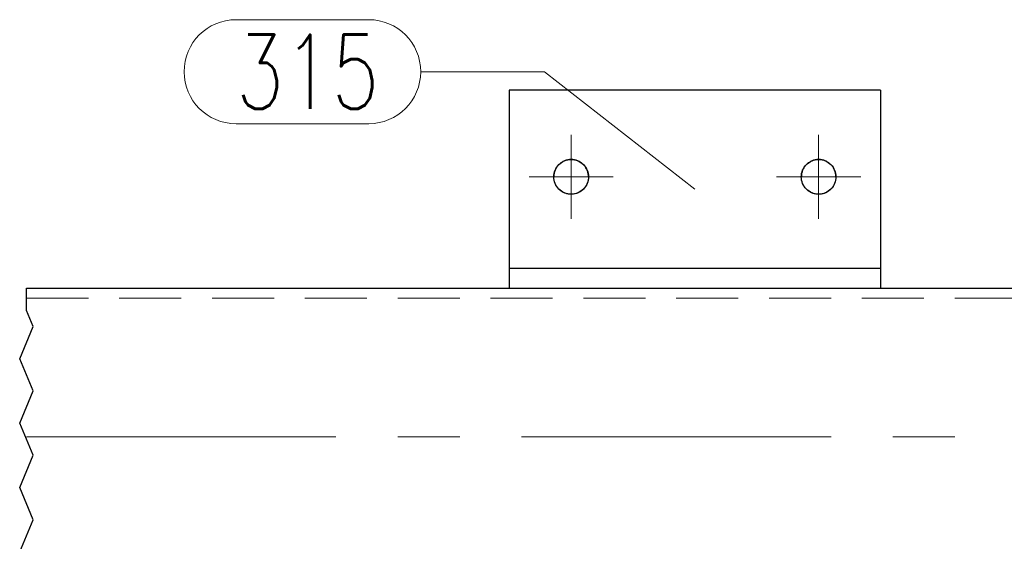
# Model space of a CAD drawing. Header units: millimetres. Extents: x -122 to 731, y 8645 to 9314.
# Tile 34 of 40: x 307 to 347, y 9130 to 9151. Entities that reach past the tile are written whole.
import ezdxf

# ---------------------------------------------------------------- set-up
doc = ezdxf.new("R2010")
doc.units = ezdxf.units.MM
doc.header["$LTSCALE"] = 10
doc.linetypes.add('HIDDEN', pattern=[0.375, 0.25, -0.125])
doc.linetypes.add('MITTE', pattern=[2, 1.25, -0.25, 0.25, -0.25])
for name, color, linetype, lineweight in [('PS_Hidden', 2, 'HIDDEN', 9), ('PS_Mid', 5, 'MITTE', 15), ('PS_Pos', 1, 'Continuous', 15), ('PS_Shape', 161, 'Continuous', 30), ('PS_SOLID', 7, 'Continuous', 30)]:
    doc.layers.add(name, color=color, linetype=linetype, lineweight=lineweight)
doc.styles.add('simplex', font='simplex.shx', dxfattribs={"width": 0.75})

# ---------------------------------------------------------------- blocks, each defined once
blk = doc.blocks.new('*X390')
at = {"color": 1}
for p, q in [((307.104, 9138.934), (307.104, 9139.826)), ((307.379, 9138.284), (307.104, 9138.934)), ((306.829, 9136.984), (307.379, 9138.284)), ((307.379, 9135.684), (306.829, 9136.984)), ((306.829, 9134.383), (307.379, 9135.684)), ((307.379, 9133.083), (306.829, 9134.383)), ((306.829, 9131.783), (307.379, 9133.083)), ((307.379, 9130.482), (306.829, 9131.783)), ((306.829, 9129.182), (307.379, 9130.482))]:
    blk.add_line(p, q, dxfattribs=at)
at = {"layer": 'PS_Hidden', "color": 2, "linetype": 'HIDDEN'}
for p, q in [((328.404, 9144.326), (328.404, 9144.309)), ((328.404, 9144.326), (328.404, 9144.326)), ((328.404, 9144.309), (328.405, 9144.291)), ((328.405, 9144.291), (328.406, 9144.274)), ((328.406, 9144.274), (328.408, 9144.257)), ((328.408, 9144.257), (328.409, 9144.24)), ((329.799, 9144.24), (329.801, 9144.257)), ((329.801, 9144.257), (329.802, 9144.274)), ((329.802, 9144.274), (329.803, 9144.291)), ((329.803, 9144.291), (329.804, 9144.309)), ((329.804, 9144.309), (329.804, 9144.326)), ((329.804, 9144.326), (329.804, 9144.326)), ((338.404, 9144.326), (338.404, 9144.309)), ((338.404, 9144.326), (338.404, 9144.326)), ((338.404, 9144.309), (338.405, 9144.291)), ((338.405, 9144.291), (338.406, 9144.274)), ((338.406, 9144.274), (338.408, 9144.257)), ((338.408, 9144.257), (338.409, 9144.24)), ((339.799, 9144.24), (339.801, 9144.257)), ((339.801, 9144.257), (339.802, 9144.274)), ((339.802, 9144.274), (339.803, 9144.291)), ((339.803, 9144.291), (339.804, 9144.309)), ((339.804, 9144.309), (339.804, 9144.326)), ((339.804, 9144.326), (339.804, 9144.326)), ((328.409, 9144.24), (328.412, 9144.223)), ((328.412, 9144.223), (328.415, 9144.206)), ((328.415, 9144.206), (328.418, 9144.189)), ((328.418, 9144.189), (328.421, 9144.172)), ((328.421, 9144.172), (328.425, 9144.156)), ((328.425, 9144.156), (328.43, 9144.139)), ((328.43, 9144.139), (328.434, 9144.123)), ((328.434, 9144.123), (328.44, 9144.106)), ((328.44, 9144.106), (328.445, 9144.09)), ((328.445, 9144.09), (328.451, 9144.074)), ((328.451, 9144.074), (328.457, 9144.058)), ((328.457, 9144.058), (328.464, 9144.042)), ((328.464, 9144.042), (328.471, 9144.027)), ((328.471, 9144.027), (328.479, 9144.011)), ((328.479, 9144.011), (328.487, 9143.996)), ((328.487, 9143.996), (328.495, 9143.981)), ((328.495, 9143.981), (328.504, 9143.966)), ((328.504, 9143.966), (328.513, 9143.951)), ((328.513, 9143.951), (328.522, 9143.937)), ((328.522, 9143.937), (328.532, 9143.923)), ((328.532, 9143.923), (328.542, 9143.909)), ((328.542, 9143.909), (328.552, 9143.895)), ((328.552, 9143.895), (328.563, 9143.882)), ((328.563, 9143.882), (328.574, 9143.869)), ((328.574, 9143.869), (328.586, 9143.856)), ((328.586, 9143.856), (328.597, 9143.843)), ((329.611, 9143.843), (329.623, 9143.856)), ((329.623, 9143.856), (329.634, 9143.869)), ((329.634, 9143.869), (329.645, 9143.882)), ((329.645, 9143.882), (329.656, 9143.895)), ((329.656, 9143.895), (329.666, 9143.909)), ((329.666, 9143.909), (329.677, 9143.923)), ((329.677, 9143.923), (329.686, 9143.937)), ((329.686, 9143.937), (329.696, 9143.951)), ((329.696, 9143.951), (329.705, 9143.966)), ((329.705, 9143.966), (329.713, 9143.981)), ((329.713, 9143.981), (329.722, 9143.996)), ((329.722, 9143.996), (329.729, 9144.011)), ((329.729, 9144.011), (329.737, 9144.027)), ((329.737, 9144.027), (329.744, 9144.042)), ((329.744, 9144.042), (329.751, 9144.058)), ((329.751, 9144.058), (329.757, 9144.074)), ((329.757, 9144.074), (329.763, 9144.09)), ((329.763, 9144.09), (329.769, 9144.106)), ((329.769, 9144.106), (329.774, 9144.123)), ((329.774, 9144.123), (329.779, 9144.139)), ((329.779, 9144.139), (329.783, 9144.156)), ((329.783, 9144.156), (329.787, 9144.172)), ((329.787, 9144.172), (329.791, 9144.189)), ((329.791, 9144.189), (329.794, 9144.206)), ((329.794, 9144.206), (329.797, 9144.223)), ((329.797, 9144.223), (329.799, 9144.24)), ((338.409, 9144.24), (338.412, 9144.223)), ((338.412, 9144.223), (338.415, 9144.206)), ((338.415, 9144.206), (338.418, 9144.189)), ((338.418, 9144.189), (338.421, 9144.172)), ((338.421, 9144.172), (338.425, 9144.156)), ((338.425, 9144.156), (338.43, 9144.139)), ((338.43, 9144.139), (338.434, 9144.123)), ((338.434, 9144.123), (338.44, 9144.106)), ((338.44, 9144.106), (338.445, 9144.09)), ((338.445, 9144.09), (338.451, 9144.074)), ((338.451, 9144.074), (338.457, 9144.058)), ((338.457, 9144.058), (338.464, 9144.042)), ((338.464, 9144.042), (338.471, 9144.027)), ((338.471, 9144.027), (338.479, 9144.011)), ((338.479, 9144.011), (338.487, 9143.996)), ((338.487, 9143.996), (338.495, 9143.981)), ((338.495, 9143.981), (338.504, 9143.966)), ((338.504, 9143.966), (338.513, 9143.951)), ((338.513, 9143.951), (338.522, 9143.937)), ((338.522, 9143.937), (338.532, 9143.923)), ((338.532, 9143.923), (338.542, 9143.909)), ((338.542, 9143.909), (338.552, 9143.895)), ((338.552, 9143.895), (338.563, 9143.882)), ((338.563, 9143.882), (338.574, 9143.869)), ((338.574, 9143.869), (338.586, 9143.856)), ((338.586, 9143.856), (338.597, 9143.843)), ((339.611, 9143.843), (339.623, 9143.856)), ((339.623, 9143.856), (339.634, 9143.869)), ((339.634, 9143.869), (339.645, 9143.882)), ((339.645, 9143.882), (339.656, 9143.895)), ((339.656, 9143.895), (339.666, 9143.909)), ((339.666, 9143.909), (339.677, 9143.923)), ((339.677, 9143.923), (339.686, 9143.937)), ((339.686, 9143.937), (339.696, 9143.951)), ((339.696, 9143.951), (339.705, 9143.966)), ((339.705, 9143.966), (339.713, 9143.981)), ((339.713, 9143.981), (339.722, 9143.996)), ((339.722, 9143.996), (339.729, 9144.011)), ((339.729, 9144.011), (339.737, 9144.027)), ((339.737, 9144.027), (339.744, 9144.042)), ((339.744, 9144.042), (339.751, 9144.058)), ((339.751, 9144.058), (339.757, 9144.074)), ((339.757, 9144.074), (339.763, 9144.09)), ((339.763, 9144.09), (339.769, 9144.106)), ((339.769, 9144.106), (339.774, 9144.123)), ((339.774, 9144.123), (339.779, 9144.139)), ((339.779, 9144.139), (339.783, 9144.156)), ((339.783, 9144.156), (339.787, 9144.172)), ((339.787, 9144.172), (339.791, 9144.189)), ((339.791, 9144.189), (339.794, 9144.206)), ((339.794, 9144.206), (339.797, 9144.223)), ((339.797, 9144.223), (339.799, 9144.24)), ((328.597, 9143.843), (328.609, 9143.831)), ((328.609, 9143.831), (328.622, 9143.819)), ((328.622, 9143.819), (328.634, 9143.807)), ((328.634, 9143.807), (328.647, 9143.796)), ((328.647, 9143.796), (328.66, 9143.785)), ((328.66, 9143.785), (328.674, 9143.774)), ((328.674, 9143.774), (328.687, 9143.764)), ((328.687, 9143.764), (328.701, 9143.753)), ((328.701, 9143.753), (328.715, 9143.744)), ((328.715, 9143.744), (328.73, 9143.734)), ((328.73, 9143.734), (328.744, 9143.725)), ((328.744, 9143.725), (328.759, 9143.717)), ((328.759, 9143.717), (328.774, 9143.708)), ((328.774, 9143.708), (328.789, 9143.701)), ((328.789, 9143.701), (328.805, 9143.693)), ((328.805, 9143.693), (328.821, 9143.686)), ((328.821, 9143.686), (328.836, 9143.679)), ((328.836, 9143.679), (328.852, 9143.673)), ((328.852, 9143.673), (328.868, 9143.667)), ((328.868, 9143.667), (328.885, 9143.661)), ((328.885, 9143.661), (328.901, 9143.656)), ((328.901, 9143.656), (328.918, 9143.651)), ((328.918, 9143.651), (328.934, 9143.647)), ((328.934, 9143.647), (328.951, 9143.643)), ((328.951, 9143.643), (328.968, 9143.639)), ((328.968, 9143.639), (328.985, 9143.636)), ((328.985, 9143.636), (329.001, 9143.633)), ((329.001, 9143.633), (329.019, 9143.631)), ((329.019, 9143.631), (329.036, 9143.629)), ((329.036, 9143.629), (329.053, 9143.628)), ((329.053, 9143.628), (329.07, 9143.627)), ((329.07, 9143.627), (329.087, 9143.626)), ((329.087, 9143.626), (329.104, 9143.626)), ((329.104, 9143.626), (329.121, 9143.626)), ((329.104, 9143.626), (329.104, 9143.626)), ((329.121, 9143.626), (329.139, 9143.627)), ((329.139, 9143.627), (329.156, 9143.628)), ((329.156, 9143.628), (329.173, 9143.629)), ((329.173, 9143.629), (329.19, 9143.631)), ((329.19, 9143.631), (329.207, 9143.633)), ((329.207, 9143.633), (329.224, 9143.636)), ((329.224, 9143.636), (329.241, 9143.639)), ((329.241, 9143.639), (329.258, 9143.643)), ((329.258, 9143.643), (329.274, 9143.647)), ((329.274, 9143.647), (329.291, 9143.651)), ((329.291, 9143.651), (329.307, 9143.656)), ((329.307, 9143.656), (329.324, 9143.661)), ((329.324, 9143.661), (329.34, 9143.667)), ((329.34, 9143.667), (329.356, 9143.673)), ((329.356, 9143.673), (329.372, 9143.679)), ((329.372, 9143.679), (329.388, 9143.686)), ((329.388, 9143.686), (329.403, 9143.693)), ((329.403, 9143.693), (329.419, 9143.701)), ((329.419, 9143.701), (329.434, 9143.708)), ((329.434, 9143.708), (329.449, 9143.717)), ((329.449, 9143.717), (329.464, 9143.725)), ((329.464, 9143.725), (329.479, 9143.734)), ((329.479, 9143.734), (329.493, 9143.744)), ((329.493, 9143.744), (329.507, 9143.753)), ((329.507, 9143.753), (329.521, 9143.764)), ((329.521, 9143.764), (329.535, 9143.774)), ((329.535, 9143.774), (329.548, 9143.785)), ((329.548, 9143.785), (329.561, 9143.796)), ((329.561, 9143.796), (329.574, 9143.807)), ((329.574, 9143.807), (329.587, 9143.819)), ((329.587, 9143.819), (329.599, 9143.831)), ((329.599, 9143.831), (329.611, 9143.843)), ((338.597, 9143.843), (338.609, 9143.831)), ((338.609, 9143.831), (338.622, 9143.819)), ((338.622, 9143.819), (338.634, 9143.807)), ((338.634, 9143.807), (338.647, 9143.796)), ((338.647, 9143.796), (338.66, 9143.785)), ((338.66, 9143.785), (338.674, 9143.774)), ((338.674, 9143.774), (338.687, 9143.764)), ((338.687, 9143.764), (338.701, 9143.753)), ((338.701, 9143.753), (338.715, 9143.744)), ((338.715, 9143.744), (338.73, 9143.734)), ((338.73, 9143.734), (338.744, 9143.725)), ((338.744, 9143.725), (338.759, 9143.717)), ((338.759, 9143.717), (338.774, 9143.708)), ((338.774, 9143.708), (338.789, 9143.701)), ((338.789, 9143.701), (338.805, 9143.693)), ((338.805, 9143.693), (338.821, 9143.686)), ((338.821, 9143.686), (338.836, 9143.679)), ((338.836, 9143.679), (338.852, 9143.673)), ((338.852, 9143.673), (338.868, 9143.667)), ((338.868, 9143.667), (338.885, 9143.661)), ((338.885, 9143.661), (338.901, 9143.656)), ((338.901, 9143.656), (338.918, 9143.651)), ((338.918, 9143.651), (338.934, 9143.647)), ((338.934, 9143.647), (338.951, 9143.643)), ((338.951, 9143.643), (338.968, 9143.639)), ((338.968, 9143.639), (338.985, 9143.636)), ((338.985, 9143.636), (339.001, 9143.633)), ((339.001, 9143.633), (339.019, 9143.631)), ((339.019, 9143.631), (339.036, 9143.629)), ((339.036, 9143.629), (339.053, 9143.628)), ((339.053, 9143.628), (339.07, 9143.627)), ((339.07, 9143.627), (339.087, 9143.626)), ((339.087, 9143.626), (339.104, 9143.626)), ((339.104, 9143.626), (339.121, 9143.626)), ((339.104, 9143.626), (339.104, 9143.626)), ((339.121, 9143.626), (339.139, 9143.627)), ((339.139, 9143.627), (339.156, 9143.628)), ((339.156, 9143.628), (339.173, 9143.629)), ((339.173, 9143.629), (339.19, 9143.631)), ((339.19, 9143.631), (339.207, 9143.633)), ((339.207, 9143.633), (339.224, 9143.636)), ((339.224, 9143.636), (339.241, 9143.639)), ((339.241, 9143.639), (339.258, 9143.643)), ((339.258, 9143.643), (339.274, 9143.647)), ((339.274, 9143.647), (339.291, 9143.651)), ((339.291, 9143.651), (339.307, 9143.656)), ((339.307, 9143.656), (339.324, 9143.661)), ((339.324, 9143.661), (339.34, 9143.667)), ((339.34, 9143.667), (339.356, 9143.673)), ((339.356, 9143.673), (339.372, 9143.679)), ((339.372, 9143.679), (339.388, 9143.686)), ((339.388, 9143.686), (339.403, 9143.693)), ((339.403, 9143.693), (339.419, 9143.701)), ((339.419, 9143.701), (339.434, 9143.708)), ((339.434, 9143.708), (339.449, 9143.717)), ((339.449, 9143.717), (339.464, 9143.725)), ((339.464, 9143.725), (339.479, 9143.734)), ((339.479, 9143.734), (339.493, 9143.744)), ((339.493, 9143.744), (339.507, 9143.753)), ((339.507, 9143.753), (339.521, 9143.764)), ((339.521, 9143.764), (339.535, 9143.774)), ((339.535, 9143.774), (339.548, 9143.785)), ((339.548, 9143.785), (339.561, 9143.796)), ((339.561, 9143.796), (339.574, 9143.807)), ((339.574, 9143.807), (339.587, 9143.819)), ((339.587, 9143.819), (339.599, 9143.831)), ((339.599, 9143.831), (339.611, 9143.843)), ((341.604, 9139.826), (326.604, 9139.826)), ((326.604, 9139.826), (326.604, 9139.826)), ((341.604, 9139.826), (341.604, 9139.826)), ((307.104, 9139.426), (361.104, 9139.426))]:
    blk.add_line(p, q, dxfattribs=at)
at = {"layer": 'PS_Mid', "color": 5, "linetype": 'MITTE'}
for p, q in [((329.104, 9146.026), (329.104, 9142.626)), ((339.104, 9146.026), (339.104, 9142.626)), ((330.804, 9144.326), (327.404, 9144.326)), ((340.804, 9144.326), (337.404, 9144.326)), ((307.104, 9133.826), (361.104, 9133.826))]:
    blk.add_line(p, q, dxfattribs=at)
at = {"layer": 'PS_SOLID', "color": 7, "linetype": 'Continuous'}
for p, q in [((326.604, 9147.826), (326.604, 9140.626)), ((341.604, 9147.826), (326.604, 9147.826)), ((341.604, 9147.826), (341.604, 9140.626)), ((328.457, 9144.594), (328.487, 9144.656)), ((328.487, 9144.656), (328.471, 9144.625)), ((328.487, 9144.656), (328.522, 9144.715)), ((328.504, 9144.686), (328.487, 9144.656)), ((328.522, 9144.715), (328.504, 9144.686)), ((328.522, 9144.715), (328.563, 9144.77)), ((328.542, 9144.743), (328.522, 9144.715)), ((328.563, 9144.77), (328.542, 9144.743)), ((328.563, 9144.77), (328.609, 9144.821)), ((328.586, 9144.796), (328.563, 9144.77)), ((328.609, 9144.821), (328.586, 9144.796)), ((328.609, 9144.821), (328.66, 9144.867)), ((328.634, 9144.844), (328.609, 9144.821)), ((328.66, 9144.867), (328.634, 9144.844)), ((328.66, 9144.867), (328.715, 9144.908)), ((328.687, 9144.888), (328.66, 9144.867)), ((328.715, 9144.908), (328.687, 9144.888)), ((328.715, 9144.908), (328.774, 9144.943)), ((328.744, 9144.926), (328.715, 9144.908)), ((328.774, 9144.943), (328.744, 9144.926)), ((328.774, 9144.943), (328.836, 9144.973)), ((328.805, 9144.959), (328.774, 9144.943)), ((328.836, 9144.973), (328.805, 9144.959)), ((328.836, 9144.973), (328.901, 9144.996)), ((328.868, 9144.985), (328.836, 9144.973)), ((328.901, 9144.996), (328.868, 9144.985)), ((328.901, 9144.996), (328.968, 9145.012)), ((328.934, 9145.005), (328.901, 9144.996)), ((328.968, 9145.012), (328.934, 9145.005)), ((328.968, 9145.012), (329.036, 9145.022)), ((329.001, 9145.018), (328.968, 9145.012)), ((329.036, 9145.022), (329.001, 9145.018)), ((329.036, 9145.022), (329.104, 9145.026)), ((329.07, 9145.025), (329.036, 9145.022)), ((329.104, 9145.026), (329.07, 9145.025)), ((329.139, 9145.025), (329.104, 9145.026)), ((329.104, 9145.026), (329.173, 9145.022)), ((329.104, 9145.026), (329.104, 9145.026)), ((329.173, 9145.022), (329.139, 9145.025)), ((329.207, 9145.018), (329.173, 9145.022)), ((329.173, 9145.022), (329.241, 9145.012)), ((329.241, 9145.012), (329.207, 9145.018)), ((329.274, 9145.005), (329.241, 9145.012)), ((329.241, 9145.012), (329.307, 9144.996)), ((329.307, 9144.996), (329.274, 9145.005)), ((329.34, 9144.985), (329.307, 9144.996)), ((329.307, 9144.996), (329.372, 9144.973)), ((329.372, 9144.973), (329.34, 9144.985)), ((329.403, 9144.959), (329.372, 9144.973)), ((329.372, 9144.973), (329.434, 9144.943)), ((329.434, 9144.943), (329.403, 9144.959)), ((329.464, 9144.926), (329.434, 9144.943)), ((329.434, 9144.943), (329.493, 9144.908)), ((329.493, 9144.908), (329.464, 9144.926)), ((329.521, 9144.888), (329.493, 9144.908)), ((329.493, 9144.908), (329.548, 9144.867)), ((329.548, 9144.867), (329.521, 9144.888)), ((329.574, 9144.844), (329.548, 9144.867)), ((329.548, 9144.867), (329.599, 9144.821)), ((329.599, 9144.821), (329.574, 9144.844)), ((329.623, 9144.796), (329.599, 9144.821)), ((329.599, 9144.821), (329.645, 9144.77)), ((329.645, 9144.77), (329.623, 9144.796)), ((329.666, 9144.743), (329.645, 9144.77)), ((329.645, 9144.77), (329.686, 9144.715)), ((329.686, 9144.715), (329.666, 9144.743)), ((329.705, 9144.686), (329.686, 9144.715)), ((329.686, 9144.715), (329.722, 9144.656)), ((329.722, 9144.656), (329.705, 9144.686)), ((329.737, 9144.625), (329.722, 9144.656)), ((329.722, 9144.656), (329.751, 9144.594)), ((338.457, 9144.594), (338.487, 9144.656)), ((338.487, 9144.656), (338.471, 9144.625)), ((338.487, 9144.656), (338.522, 9144.715)), ((338.504, 9144.686), (338.487, 9144.656)), ((338.522, 9144.715), (338.504, 9144.686)), ((338.522, 9144.715), (338.563, 9144.77)), ((338.542, 9144.743), (338.522, 9144.715)), ((338.563, 9144.77), (338.542, 9144.743)), ((338.563, 9144.77), (338.609, 9144.821)), ((338.586, 9144.796), (338.563, 9144.77)), ((338.609, 9144.821), (338.586, 9144.796)), ((338.609, 9144.821), (338.66, 9144.867)), ((338.634, 9144.844), (338.609, 9144.821)), ((338.66, 9144.867), (338.634, 9144.844)), ((338.66, 9144.867), (338.715, 9144.908)), ((338.687, 9144.888), (338.66, 9144.867)), ((338.715, 9144.908), (338.687, 9144.888)), ((338.715, 9144.908), (338.774, 9144.943)), ((338.744, 9144.926), (338.715, 9144.908)), ((338.774, 9144.943), (338.744, 9144.926)), ((338.774, 9144.943), (338.836, 9144.973)), ((338.805, 9144.959), (338.774, 9144.943)), ((338.836, 9144.973), (338.805, 9144.959)), ((338.836, 9144.973), (338.901, 9144.996)), ((338.868, 9144.985), (338.836, 9144.973)), ((338.901, 9144.996), (338.868, 9144.985)), ((338.901, 9144.996), (338.968, 9145.012)), ((338.934, 9145.005), (338.901, 9144.996)), ((338.968, 9145.012), (338.934, 9145.005)), ((338.968, 9145.012), (339.036, 9145.022)), ((339.001, 9145.018), (338.968, 9145.012)), ((339.036, 9145.022), (339.001, 9145.018)), ((339.036, 9145.022), (339.104, 9145.026)), ((339.07, 9145.025), (339.036, 9145.022)), ((339.104, 9145.026), (339.07, 9145.025)), ((339.139, 9145.025), (339.104, 9145.026)), ((339.104, 9145.026), (339.173, 9145.022)), ((339.104, 9145.026), (339.104, 9145.026)), ((339.173, 9145.022), (339.139, 9145.025)), ((339.207, 9145.018), (339.173, 9145.022)), ((339.173, 9145.022), (339.241, 9145.012)), ((339.241, 9145.012), (339.207, 9145.018)), ((339.274, 9145.005), (339.241, 9145.012)), ((339.241, 9145.012), (339.307, 9144.996)), ((339.307, 9144.996), (339.274, 9145.005)), ((339.34, 9144.985), (339.307, 9144.996)), ((339.307, 9144.996), (339.372, 9144.973)), ((339.372, 9144.973), (339.34, 9144.985)), ((339.403, 9144.959), (339.372, 9144.973)), ((339.372, 9144.973), (339.434, 9144.943)), ((339.434, 9144.943), (339.403, 9144.959)), ((339.464, 9144.926), (339.434, 9144.943)), ((339.434, 9144.943), (339.493, 9144.908)), ((339.493, 9144.908), (339.464, 9144.926)), ((339.521, 9144.888), (339.493, 9144.908)), ((339.493, 9144.908), (339.548, 9144.867)), ((339.548, 9144.867), (339.521, 9144.888)), ((339.574, 9144.844), (339.548, 9144.867)), ((339.548, 9144.867), (339.599, 9144.821)), ((339.599, 9144.821), (339.574, 9144.844)), ((339.623, 9144.796), (339.599, 9144.821)), ((339.599, 9144.821), (339.645, 9144.77)), ((339.645, 9144.77), (339.623, 9144.796)), ((339.666, 9144.743), (339.645, 9144.77)), ((339.645, 9144.77), (339.686, 9144.715)), ((339.686, 9144.715), (339.666, 9144.743)), ((339.705, 9144.686), (339.686, 9144.715)), ((339.686, 9144.715), (339.722, 9144.656)), ((339.722, 9144.656), (339.705, 9144.686)), ((339.737, 9144.625), (339.722, 9144.656)), ((339.722, 9144.656), (339.751, 9144.594)), ((328.404, 9144.326), (328.408, 9144.394)), ((328.405, 9144.36), (328.404, 9144.326)), ((328.408, 9144.257), (328.404, 9144.326)), ((328.408, 9144.394), (328.405, 9144.36)), ((328.408, 9144.394), (328.418, 9144.462)), ((328.412, 9144.429), (328.408, 9144.394)), ((328.418, 9144.189), (328.408, 9144.257)), ((328.418, 9144.462), (328.412, 9144.429)), ((328.418, 9144.462), (328.434, 9144.529)), ((328.425, 9144.496), (328.418, 9144.462)), ((328.434, 9144.529), (328.425, 9144.496)), ((328.434, 9144.529), (328.457, 9144.594)), ((328.445, 9144.562), (328.434, 9144.529)), ((328.457, 9144.594), (328.445, 9144.562)), ((328.471, 9144.625), (328.457, 9144.594)), ((329.751, 9144.594), (329.737, 9144.625)), ((329.763, 9144.562), (329.751, 9144.594)), ((329.751, 9144.594), (329.774, 9144.529)), ((329.774, 9144.529), (329.763, 9144.562)), ((329.783, 9144.496), (329.774, 9144.529)), ((329.774, 9144.529), (329.791, 9144.462)), ((329.791, 9144.462), (329.783, 9144.496)), ((329.797, 9144.429), (329.791, 9144.462)), ((329.791, 9144.462), (329.801, 9144.394)), ((329.801, 9144.257), (329.791, 9144.189)), ((329.801, 9144.394), (329.797, 9144.429)), ((329.803, 9144.36), (329.801, 9144.394)), ((329.801, 9144.394), (329.804, 9144.326)), ((329.804, 9144.326), (329.801, 9144.257)), ((329.804, 9144.326), (329.803, 9144.36)), ((338.404, 9144.326), (338.408, 9144.394)), ((338.405, 9144.36), (338.404, 9144.326)), ((338.408, 9144.257), (338.404, 9144.326)), ((338.408, 9144.394), (338.405, 9144.36)), ((338.408, 9144.394), (338.418, 9144.462)), ((338.412, 9144.429), (338.408, 9144.394)), ((338.418, 9144.189), (338.408, 9144.257)), ((338.418, 9144.462), (338.412, 9144.429)), ((338.418, 9144.462), (338.434, 9144.529)), ((338.425, 9144.496), (338.418, 9144.462)), ((338.434, 9144.529), (338.425, 9144.496)), ((338.434, 9144.529), (338.457, 9144.594)), ((338.445, 9144.562), (338.434, 9144.529)), ((338.457, 9144.594), (338.445, 9144.562)), ((338.471, 9144.625), (338.457, 9144.594)), ((339.751, 9144.594), (339.737, 9144.625)), ((339.763, 9144.562), (339.751, 9144.594)), ((339.751, 9144.594), (339.774, 9144.529)), ((339.774, 9144.529), (339.763, 9144.562)), ((339.783, 9144.496), (339.774, 9144.529)), ((339.774, 9144.529), (339.791, 9144.462)), ((339.791, 9144.462), (339.783, 9144.496)), ((339.797, 9144.429), (339.791, 9144.462)), ((339.791, 9144.462), (339.801, 9144.394)), ((339.801, 9144.257), (339.791, 9144.189)), ((339.801, 9144.394), (339.797, 9144.429)), ((339.803, 9144.36), (339.801, 9144.394)), ((339.801, 9144.394), (339.804, 9144.326)), ((339.804, 9144.326), (339.801, 9144.257)), ((339.804, 9144.326), (339.803, 9144.36)), ((328.434, 9144.123), (328.418, 9144.189)), ((328.457, 9144.058), (328.434, 9144.123)), ((328.487, 9143.996), (328.457, 9144.058)), ((328.522, 9143.937), (328.487, 9143.996)), ((328.563, 9143.882), (328.522, 9143.937)), ((328.609, 9143.831), (328.563, 9143.882)), ((329.645, 9143.882), (329.599, 9143.831)), ((329.686, 9143.937), (329.645, 9143.882)), ((329.722, 9143.996), (329.686, 9143.937)), ((329.751, 9144.058), (329.722, 9143.996)), ((329.774, 9144.123), (329.751, 9144.058)), ((329.791, 9144.189), (329.774, 9144.123)), ((338.434, 9144.123), (338.418, 9144.189)), ((338.457, 9144.058), (338.434, 9144.123)), ((338.487, 9143.996), (338.457, 9144.058)), ((338.522, 9143.937), (338.487, 9143.996)), ((338.563, 9143.882), (338.522, 9143.937)), ((338.609, 9143.831), (338.563, 9143.882)), ((339.645, 9143.882), (339.599, 9143.831)), ((339.686, 9143.937), (339.645, 9143.882)), ((339.722, 9143.996), (339.686, 9143.937)), ((339.751, 9144.058), (339.722, 9143.996)), ((339.774, 9144.123), (339.751, 9144.058)), ((339.791, 9144.189), (339.774, 9144.123)), ((328.66, 9143.785), (328.609, 9143.831)), ((328.715, 9143.744), (328.66, 9143.785)), ((328.774, 9143.708), (328.715, 9143.744)), ((328.836, 9143.679), (328.774, 9143.708)), ((328.901, 9143.656), (328.836, 9143.679)), ((328.968, 9143.639), (328.901, 9143.656)), ((329.036, 9143.629), (328.968, 9143.639)), ((329.104, 9143.626), (329.036, 9143.629)), ((329.173, 9143.629), (329.104, 9143.626)), ((329.241, 9143.639), (329.173, 9143.629)), ((329.307, 9143.656), (329.241, 9143.639)), ((329.372, 9143.679), (329.307, 9143.656)), ((329.434, 9143.708), (329.372, 9143.679)), ((329.493, 9143.744), (329.434, 9143.708)), ((329.548, 9143.785), (329.493, 9143.744)), ((329.599, 9143.831), (329.548, 9143.785)), ((338.66, 9143.785), (338.609, 9143.831)), ((338.715, 9143.744), (338.66, 9143.785)), ((338.774, 9143.708), (338.715, 9143.744)), ((338.836, 9143.679), (338.774, 9143.708)), ((338.901, 9143.656), (338.836, 9143.679)), ((338.968, 9143.639), (338.901, 9143.656)), ((339.036, 9143.629), (338.968, 9143.639)), ((339.104, 9143.626), (339.036, 9143.629)), ((339.173, 9143.629), (339.104, 9143.626)), ((339.241, 9143.639), (339.173, 9143.629)), ((339.307, 9143.656), (339.241, 9143.639)), ((339.372, 9143.679), (339.307, 9143.656)), ((339.434, 9143.708), (339.372, 9143.679)), ((339.493, 9143.744), (339.434, 9143.708)), ((339.548, 9143.785), (339.493, 9143.744)), ((339.599, 9143.831), (339.548, 9143.785)), ((326.604, 9140.626), (326.604, 9139.826)), ((341.604, 9140.626), (326.604, 9140.626)), ((341.604, 9140.626), (341.604, 9139.826)), ((307.104, 9139.826), (361.104, 9139.826))]:
    blk.add_line(p, q, dxfattribs=at)
blk = doc.blocks.new('*X396')
at = {"color": 1}
for p, q in [((315.571, 9150.674), (320.928, 9150.674)), ((323.028, 9148.574), (328.028, 9148.574)), ((334.104, 9143.826), (328.028, 9148.574)), ((315.571, 9146.474), (320.928, 9146.474))]:
    blk.add_line(p, q, dxfattribs=at)
for centre, start, end in [((315.571, 9148.574), 90, 270), ((320.928, 9148.574), 270, 90)]:
    blk.add_arc(centre, 2.1, start, end, dxfattribs=at)
at = {"color": 2, "style": 'simplex', "width": 0.75}
blk.add_text('315', height=3, dxfattribs=at).set_placement((315.571, 9147.074))

msp = doc.modelspace()

# ---------------------------------------------------------------- block references
at = {"layer": 'PS_Pos'}
msp.add_blockref('*X396', (0, 0), dxfattribs=at)
at = {"layer": 'PS_Shape', "color": 232}
msp.add_blockref('*X390', (0, 0), dxfattribs=at)

doc.saveas('drawing.dxf')
